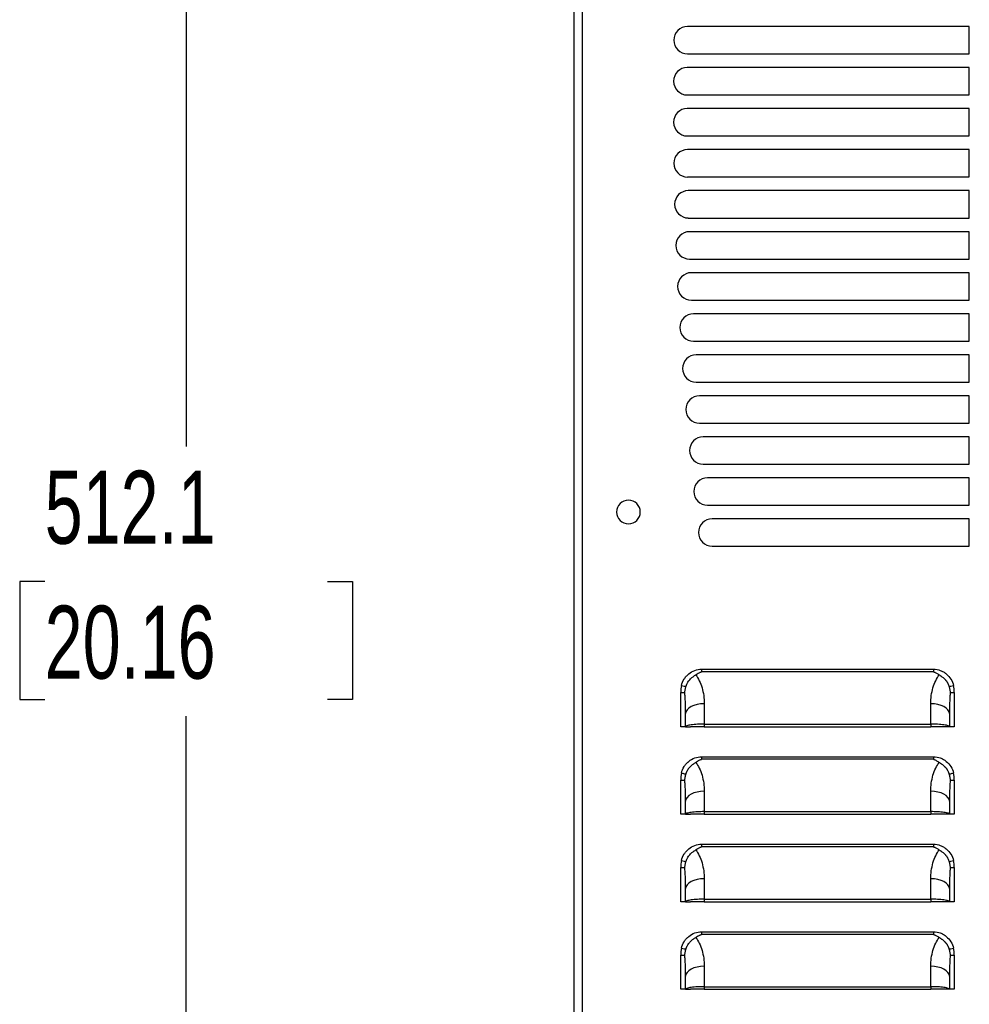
# Model space of a CAD drawing. Header units: millimetres. Extents: x 0 to 2235, y 0 to 1727.
# Tile 8 of 30: x 201 to 421, y 467 to 696. Entities that reach past the tile are written whole.
import ezdxf

# ---------------------------------------------------------------- set-up
doc = ezdxf.new("R2010")
doc.units = ezdxf.units.MM
doc.header["$LTSCALE"] = 8
doc.layers.add('DIMENSIONS', color=140, linetype='Continuous', lineweight=25)
doc.styles.add('SLDTEXTSTYLE0', font='TXT', dxfattribs={"width": 0.7})
doc.dimstyles.new('SLDDIMSTYLE1', dxfattribs={"dimtxt": 17.264063, "dimasz": 26.416, "dimexe": 0, "dimexo": 0.0625, "dimgap": 4.316016, "dimtad": 0, "dimtih": 1, "dimtoh": 1, "dimdec": 1, "dimrnd": 1e-09, "dimzin": 12, "dimdsep": 46, "dimtxsty": 'SLDTEXTSTYLE0', "dimsah": 1, "dimcen": 0.09, "dimadec": 0, "dimazin": 3, "dimtfac": 1, "dimtdec": 1, "dimtofl": 0, "dimtmove": 0, "dimatfit": 3, "dimfxl": 0, "dimfrac": 2, "dimtolj": 1, "dimtzin": 12, "dimarcsym": 0})

# ---------------------------------------------------------------- blocks, each defined once
blk = doc.blocks.new('_D_14')
at = {"layer": 'DIMENSIONS'}
for p, q in [((321.02, 810.09), (213.85, 810.09)), ((239.25, 810.09), (239.25, 596.95)), ((206.42, 565.64), (200.62, 565.64)), ((200.62, 565.64), (200.62, 538.21)), ((272.08, 565.64), (277.88, 565.64)), ((277.88, 565.64), (277.88, 538.21)), ((200.62, 538.21), (206.42, 538.21)), ((277.88, 538.21), (272.08, 538.21)), ((239.25, 298.02), (239.25, 534.34)), ((319.08, 298.02), (213.85, 298.02))]:
    blk.add_line(p, q, dxfattribs=at)
for points in [[(239.25, 810.09), (235.19, 783.67), (243.31, 783.67)], [(239.25, 298.02), (243.31, 324.44), (235.19, 324.44)]]:
    blk.add_solid(points, dxfattribs=at)
at = {"layer": 'DIMENSIONS', "char_height": 16.933, "attachment_point": 1, "style": 'SLDTEXTSTYLE0'}
for s, insert in [('512.1', (206.42, 591.34)), ('20.16', (206.42, 560.03))]:
    blk.add_mtext(s, dxfattribs=dict(at, insert=insert))

msp = doc.modelspace()

# ---------------------------------------------------------------- linework, layer by layer
for p, q in [((329.25, 807.89), (329.25, 303.59)), ((331.18, 807.81), (331.18, 303.67)), ((329.24, 793.32), (329.24, 298.02)), ((421, 694.47), (355.62, 694.47)), ((421, 688.12), (421, 694.47)), ((355.62, 688.12), (421, 688.12)), ((421, 684.95), (355.56, 684.95)), ((421, 678.6), (421, 684.95)), ((355.56, 678.6), (421, 678.6)), ((421, 675.42), (355.56, 675.42)), ((421, 669.07), (421, 675.42)), ((355.56, 669.07), (421, 669.07)), ((421, 665.9), (355.62, 665.9)), ((421, 659.55), (421, 665.9)), ((355.62, 659.55), (421, 659.55)), ((421, 656.37), (355.79, 656.37)), ((421, 650.02), (421, 656.37)), ((355.79, 650.02), (421, 650.02)), ((421, 646.85), (356.08, 646.85)), ((421, 640.5), (421, 646.85)), ((356.08, 640.5), (421, 640.5)), ((421, 637.32), (356.49, 637.32)), ((421, 630.97), (421, 637.32)), ((356.49, 630.97), (421, 630.97)), ((421, 627.8), (357.01, 627.8)), ((421, 621.45), (421, 627.8)), ((357.01, 621.45), (421, 621.45)), ((421, 618.27), (357.64, 618.27)), ((421, 611.92), (421, 618.27)), ((357.64, 611.92), (421, 611.92)), ((421, 608.75), (358.39, 608.75)), ((421, 602.4), (421, 608.75)), ((358.39, 602.4), (421, 602.4)), ((421, 599.22), (359.26, 599.22)), ((421, 592.87), (421, 599.22)), ((359.26, 592.87), (421, 592.87)), ((421, 589.7), (360.25, 589.7)), ((421, 583.35), (421, 589.7)), ((360.25, 583.35), (421, 583.35)), ((421, 580.17), (361.35, 580.17)), ((421, 573.82), (421, 580.17)), ((361.35, 573.82), (421, 573.82)), ((358.84, 545.28), (412.71, 545.28)), ((412.71, 544.68), (358.84, 544.68)), ((354.02, 531.93), (354.02, 539.86)), ((354.02, 539.86), (354.97, 539.86)), ((416.57, 539.86), (417.52, 539.86)), ((417.52, 539.86), (417.52, 531.93)), ((359.48, 537.27), (359.48, 532.53)), ((412.06, 532.53), (412.06, 537.27)), ((355.16, 531.93), (355.16, 534.98)), ((416.38, 534.98), (416.38, 531.93)), ((355.16, 531.93), (354.02, 531.93)), ((355.16, 531.93), (356.31, 531.93)), ((359.48, 532.53), (359.48, 531.93)), ((359.48, 532.53), (412.06, 532.53)), ((359.48, 531.93), (412.06, 531.93)), ((412.06, 532.53), (412.06, 531.93)), ((416.38, 531.93), (415.23, 531.93)), ((417.52, 531.93), (416.38, 531.93)), ((358.84, 524.96), (412.71, 524.96)), ((412.71, 524.36), (358.84, 524.36)), ((354.02, 511.61), (354.02, 519.54)), ((354.02, 519.54), (354.97, 519.54)), ((416.57, 519.54), (417.52, 519.54)), ((417.52, 519.54), (417.52, 511.61)), ((359.48, 516.95), (359.48, 512.21)), ((412.06, 512.21), (412.06, 516.95)), ((355.16, 511.61), (355.16, 514.66)), ((416.38, 514.66), (416.38, 511.61)), ((359.48, 512.21), (412.06, 512.21)), ((359.48, 512.21), (359.48, 511.61)), ((412.06, 512.21), (412.06, 511.61)), ((355.16, 511.61), (354.02, 511.61)), ((355.16, 511.61), (356.31, 511.61)), ((359.48, 511.61), (412.06, 511.61)), ((416.38, 511.61), (415.23, 511.61)), ((417.52, 511.61), (416.38, 511.61)), ((358.84, 504.64), (412.71, 504.64)), ((412.71, 504.04), (358.84, 504.04)), ((354.02, 491.29), (354.02, 499.22)), ((354.02, 499.22), (354.97, 499.22)), ((416.57, 499.22), (417.52, 499.22)), ((417.52, 499.22), (417.52, 491.29)), ((359.48, 496.63), (359.48, 491.89)), ((412.06, 491.89), (412.06, 496.63)), ((355.16, 491.29), (355.16, 494.34)), ((416.38, 494.34), (416.38, 491.29)), ((359.48, 491.89), (359.48, 491.29)), ((359.48, 491.89), (412.06, 491.89)), ((412.06, 491.89), (412.06, 491.29)), ((355.16, 491.29), (354.02, 491.29)), ((355.16, 491.29), (356.31, 491.29)), ((359.48, 491.29), (412.06, 491.29)), ((416.38, 491.29), (415.23, 491.29)), ((417.52, 491.29), (416.38, 491.29)), ((358.84, 484.32), (412.71, 484.32)), ((412.71, 483.72), (358.84, 483.72)), ((354.02, 470.97), (354.02, 478.9)), ((354.02, 478.9), (354.97, 478.9)), ((416.57, 478.9), (417.52, 478.9)), ((417.52, 478.9), (417.52, 470.97)), ((359.48, 476.31), (359.48, 471.57)), ((412.06, 471.57), (412.06, 476.31)), ((355.16, 470.97), (355.16, 474.02)), ((416.38, 474.02), (416.38, 470.97)), ((355.16, 470.97), (354.02, 470.97)), ((355.16, 470.97), (356.31, 470.97)), ((359.48, 471.57), (359.48, 470.97)), ((359.48, 471.57), (412.06, 471.57)), ((359.48, 470.97), (412.06, 470.97)), ((412.06, 471.57), (412.06, 470.97)), ((416.38, 470.97), (415.23, 470.97)), ((417.52, 470.97), (416.38, 470.97))]:
    msp.add_line(p, q)
at = {"flags": 128}
for points in [[(359.48, 537.27), (358.64, 537.22), (357.83, 537.09), (357.08, 536.88), (356.43, 536.6), (355.89, 536.25), (355.49, 535.85), (355.25, 535.42), (355.16, 534.98)], [(416.38, 534.98), (416.29, 535.42), (416.05, 535.85), (415.65, 536.25), (415.11, 536.6), (414.46, 536.88), (413.71, 537.09), (412.9, 537.22), (412.06, 537.27)], [(359.48, 516.95), (358.64, 516.9), (357.83, 516.77), (357.08, 516.56), (356.43, 516.28), (355.89, 515.93), (355.49, 515.53), (355.25, 515.1), (355.16, 514.66)], [(416.38, 514.66), (416.29, 515.1), (416.05, 515.53), (415.65, 515.93), (415.11, 516.28), (414.46, 516.56), (413.71, 516.77), (412.9, 516.9), (412.06, 516.95)], [(359.48, 496.63), (358.64, 496.58), (357.83, 496.45), (357.08, 496.24), (356.43, 495.96), (355.89, 495.61), (355.49, 495.21), (355.25, 494.78), (355.16, 494.34)], [(416.38, 494.34), (416.29, 494.78), (416.05, 495.21), (415.65, 495.61), (415.11, 495.96), (414.46, 496.24), (413.71, 496.45), (412.9, 496.58), (412.06, 496.63)], [(359.48, 476.31), (358.64, 476.26), (357.83, 476.13), (357.08, 475.92), (356.43, 475.64), (355.89, 475.29), (355.49, 474.89), (355.25, 474.46), (355.16, 474.02)], [(416.38, 474.02), (416.29, 474.46), (416.05, 474.89), (415.65, 475.29), (415.11, 475.64), (414.46, 475.92), (413.71, 476.13), (412.9, 476.26), (412.06, 476.31)]]:
    msp.add_lwpolyline(points, dxfattribs=at)
for centre, radius, start, end in [((355.62, 691.3), 3.18, 90, 270), ((355.56, 681.77), 3.18, 90, 270), ((355.56, 672.25), 3.18, 90, 270), ((355.62, 662.72), 3.18, 90, 270), ((355.79, 653.2), 3.17, 90, 270), ((356.08, 643.67), 3.17, 90, 270), ((356.49, 634.15), 3.18, 90, 270), ((357.01, 624.62), 3.17, 90, 270), ((357.64, 615.1), 3.18, 90, 270), ((358.39, 605.57), 3.18, 90, 270), ((359.26, 596.05), 3.17, 90, 270), ((360.25, 586.52), 3.17, 90, 270), ((341.89, 581.77), 2.75, 0, 180), ((341.89, 581.77), 2.75, 180, 0), ((361.35, 577), 3.18, 90, 270), ((361.07, 539.86), 7.05, 166.5852, 180), ((410.47, 539.86), 7.05, 0, 13.4148), ((361.07, 519.54), 7.05, 166.5852, 180), ((410.47, 519.54), 7.05, 0, 13.4148), ((361.07, 499.22), 7.05, 166.5852, 180), ((410.47, 499.22), 7.05, 0, 13.4148), ((361.07, 478.9), 7.05, 166.5852, 180), ((410.47, 478.9), 7.05, 0, 13.4148)]:
    msp.add_arc(centre, radius, start, end)
for points, knots in [([(354.21, 541.5), (354.34, 542.04), (354.65, 542.78), (355.2, 543.53), (355.52, 543.87), (355.67, 544.01), (355.77, 544.1), (355.83, 544.14), (356.76, 544.92), (357.74, 545.28), (358.84, 545.28)], [0, 0, 0, 0, 0.25, 0.375, 0.4375, 0.46875, 0.46875, 0.5, 0.5, 1, 1, 1, 1]), ([(357.52, 543.97), (357.58, 544.01), (357.68, 544.08), (357.84, 544.18), (357.99, 544.28), (358.21, 544.4), (358.43, 544.51), (358.64, 544.6), (358.76, 544.65), (358.82, 544.67), (358.84, 544.68)], [0, 0, 0, 0, 0.132855, 0.260443, 0.382722, 0.49973, 0.749985, 0.875064, 0.959449, 1, 1, 1, 1]), ([(412.71, 545.28), (412.71, 545.18), (412.7, 545.07), (412.7, 544.92), (412.7, 544.87), (412.7, 544.79), (412.7, 544.77), (412.7, 544.73), (412.7, 544.72), (412.7, 544.7), (412.71, 544.69), (412.71, 544.68), (412.71, 544.68), (412.71, 544.68)], [0, 0, 0, 0, 0.5, 0.5, 0.75, 0.75, 0.875, 0.875, 0.9375, 0.96875, 0.984375, 0.984375, 1, 1, 1, 1]), ([(412.71, 545.28), (413.25, 545.28), (414.03, 545.14), (414.87, 544.75), (415.27, 544.49), (415.44, 544.36), (415.55, 544.28), (415.61, 544.23), (416.51, 543.48), (417.07, 542.58), (417.33, 541.5)], [0, 0, 0, 0, 0.25, 0.375, 0.4375, 0.46875, 0.46875, 0.5, 0.5, 1, 1, 1, 1]), ([(412.71, 544.68), (412.76, 544.65), (412.88, 544.61), (413.11, 544.51), (413.39, 544.37), (413.71, 544.18), (413.91, 544.04), (414.02, 543.97)], [0, 0, 0, 0, 0.125072, 0.250152, 0.500317, 0.737209, 1, 1, 1, 1]), ([(355.24, 541.24), (355.25, 541.28), (355.28, 541.38), (355.33, 541.52), (355.39, 541.68), (355.47, 541.87), (355.61, 542.14), (355.75, 542.37), (355.86, 542.53), (355.9, 542.59), (355.98, 542.7), (356.16, 542.91), (356.43, 543.19), (356.73, 543.43), (356.97, 543.6), (357.17, 543.73), (357.35, 543.85), (357.47, 543.93), (357.52, 543.97)], [0, 0, 0, 0, 0.038632, 0.080441, 0.125321, 0.173717, 0.25028, 0.375704, 0.391291, 0.406851, 0.437907, 0.499865, 0.63435, 0.749591, 0.816746, 0.874571, 0.94269, 1, 1, 1, 1]), ([(357.52, 543.97), (357.82, 543.58), (358.09, 543.12), (358.58, 542.11), (358.8, 541.55), (359.14, 540.38), (359.27, 539.76), (359.44, 538.52), (359.48, 537.88), (359.48, 537.27)], [0, 0, 0, 0, 0.25, 0.25, 0.5, 0.5, 0.75, 0.75, 1, 1, 1, 1]), ([(412.06, 537.27), (412.06, 537.88), (412.1, 538.52), (412.27, 539.76), (412.4, 540.38), (412.74, 541.55), (412.96, 542.11), (413.45, 543.12), (413.72, 543.58), (414.02, 543.97)], [0, 0, 0, 0, 0.25, 0.25, 0.5, 0.5, 0.75, 0.75, 1, 1, 1, 1]), ([(414.02, 543.97), (414.05, 543.95), (414.13, 543.89), (414.25, 543.81), (414.4, 543.71), (414.57, 543.6), (414.81, 543.43), (415.11, 543.18), (415.38, 542.91), (415.56, 542.7), (415.64, 542.59), (415.68, 542.54), (415.7, 542.5), (415.72, 542.48), (415.73, 542.46), (415.76, 542.43), (415.79, 542.37), (415.86, 542.26), (415.97, 542.08), (416.07, 541.87), (416.16, 541.66), (416.24, 541.46), (416.28, 541.31), (416.3, 541.24)], [0, 0, 0, 0, 0.0371601, 0.0789391, 0.1254536, 0.1830411, 0.2504927, 0.3659842, 0.5000842, 0.5620422, 0.593111, 0.6086812, 0.6173039, 0.6242884, 0.6311477, 0.6399309, 0.6556024, 0.6870113, 0.7498003, 0.8246178, 0.8747022, 0.9405575, 1, 1, 1, 1]), ([(354.21, 541.5), (354.41, 541.45), (354.63, 541.4), (354.91, 541.32), (355, 541.3), (355.14, 541.26), (355.2, 541.25), (355.24, 541.24)], [0, 0, 0, 0, 0.5, 0.5, 0.75, 0.75, 1, 1, 1, 1]), ([(354.97, 539.86), (354.98, 539.96), (355.01, 540.15), (355.05, 540.44), (355.11, 540.71), (355.17, 540.98), (355.22, 541.15), (355.24, 541.24)], [0, 0, 0, 0, 0.210995, 0.416248, 0.616016, 0.81053, 1, 1, 1, 1]), ([(355.16, 534.98), (355.16, 535.25), (355.16, 535.75), (355.15, 536.44), (355.13, 537.02), (355.1, 537.8), (355.06, 538.73), (355, 539.51), (354.97, 539.86)], [0, 0, 0, 0, 0.164955, 0.307009, 0.42616, 0.52241, 0.781782, 1, 1, 1, 1]), ([(416.3, 541.24), (416.34, 541.25), (416.4, 541.26), (416.54, 541.3), (416.63, 541.32), (416.91, 541.4), (417.13, 541.45), (417.33, 541.5)], [0, 0, 0, 0, 0.25, 0.25, 0.5, 0.5, 1, 1, 1, 1]), ([(416.3, 541.24), (416.32, 541.15), (416.37, 540.98), (416.43, 540.71), (416.49, 540.44), (416.54, 540.15), (416.56, 539.96), (416.57, 539.86)], [0, 0, 0, 0, 0.18947, 0.383984, 0.583752, 0.789005, 1, 1, 1, 1]), ([(416.57, 539.86), (416.56, 539.69), (416.53, 539.34), (416.49, 538.78), (416.46, 538.17), (416.42, 537.4), (416.39, 536.33), (416.38, 535.48), (416.38, 534.98)], [0, 0, 0, 0, 0.103962, 0.218213, 0.342758, 0.477597, 0.692978, 1, 1, 1, 1]), ([(359.48, 532.53), (358.97, 532.53), (358.42, 532.52), (357.63, 532.47), (357.37, 532.46), (356.87, 532.41), (356.64, 532.38), (356.01, 532.3), (355.68, 532.22), (355.26, 532.07), (355.16, 532), (355.16, 531.93)], [0, 0, 0, 0, 0.25, 0.25, 0.375, 0.375, 0.5, 0.5, 0.75, 0.75, 1, 1, 1, 1]), ([(359.48, 531.93), (359.11, 531.93), (358.7, 531.93), (357.92, 531.93), (357.55, 531.93), (356.93, 531.93), (356.68, 531.93), (356.37, 531.93), (356.31, 531.93), (356.31, 531.93)], [0, 0, 0, 0, 0.25, 0.25, 0.5, 0.5, 0.75, 0.75, 1, 1, 1, 1]), ([(416.38, 531.93), (416.38, 532), (416.28, 532.07), (415.86, 532.22), (415.53, 532.3), (414.9, 532.38), (414.67, 532.41), (414.18, 532.46), (413.91, 532.47), (413.12, 532.52), (412.57, 532.53), (412.06, 532.53)], [0, 0, 0, 0, 0.25, 0.25, 0.5, 0.5, 0.625, 0.625, 0.75, 0.75, 1, 1, 1, 1]), ([(415.23, 531.93), (415.23, 531.93), (415.17, 531.93), (414.86, 531.93), (414.61, 531.93), (413.99, 531.93), (413.62, 531.93), (412.84, 531.93), (412.43, 531.93), (412.06, 531.93)], [0, 0, 0, 0, 0.25, 0.25, 0.5, 0.5, 0.75, 0.75, 1, 1, 1, 1]), ([(354.21, 521.18), (354.34, 521.72), (354.65, 522.46), (355.2, 523.21), (355.52, 523.55), (355.67, 523.69), (355.77, 523.78), (355.83, 523.82), (356.76, 524.6), (357.74, 524.96), (358.84, 524.96)], [0, 0, 0, 0, 0.25, 0.375, 0.4375, 0.46875, 0.46875, 0.5, 0.5, 1, 1, 1, 1]), ([(355.24, 520.92), (355.25, 520.96), (355.28, 521.06), (355.33, 521.2), (355.39, 521.36), (355.47, 521.55), (355.61, 521.82), (355.75, 522.05), (355.86, 522.21), (355.9, 522.27), (355.98, 522.38), (356.16, 522.59), (356.43, 522.87), (356.73, 523.11), (356.97, 523.28), (357.17, 523.41), (357.35, 523.53), (357.47, 523.61), (357.52, 523.65)], [0, 0, 0, 0, 0.038632, 0.080441, 0.125321, 0.173717, 0.25028, 0.375704, 0.391291, 0.406851, 0.437907, 0.499865, 0.63435, 0.749591, 0.816746, 0.874571, 0.94269, 1, 1, 1, 1]), ([(357.52, 523.65), (357.58, 523.69), (357.68, 523.76), (357.84, 523.86), (357.99, 523.96), (358.21, 524.08), (358.43, 524.19), (358.64, 524.28), (358.76, 524.33), (358.82, 524.35), (358.84, 524.36)], [0, 0, 0, 0, 0.132855, 0.260443, 0.382722, 0.49973, 0.749985, 0.875064, 0.959449, 1, 1, 1, 1]), ([(357.52, 523.65), (357.82, 523.26), (358.09, 522.8), (358.58, 521.79), (358.8, 521.23), (359.14, 520.06), (359.27, 519.44), (359.44, 518.2), (359.48, 517.56), (359.48, 516.95)], [0, 0, 0, 0, 0.25, 0.25, 0.5, 0.5, 0.75, 0.75, 1, 1, 1, 1]), ([(412.06, 516.95), (412.06, 517.56), (412.1, 518.2), (412.27, 519.44), (412.4, 520.06), (412.74, 521.23), (412.96, 521.79), (413.45, 522.8), (413.72, 523.26), (414.02, 523.65)], [0, 0, 0, 0, 0.25, 0.25, 0.5, 0.5, 0.75, 0.75, 1, 1, 1, 1]), ([(412.71, 524.96), (412.71, 524.86), (412.7, 524.75), (412.7, 524.6), (412.7, 524.55), (412.7, 524.47), (412.7, 524.45), (412.7, 524.41), (412.7, 524.4), (412.7, 524.38), (412.71, 524.37), (412.71, 524.36), (412.71, 524.36), (412.71, 524.36)], [0, 0, 0, 0, 0.5, 0.5, 0.75, 0.75, 0.875, 0.875, 0.9375, 0.96875, 0.984375, 0.984375, 1, 1, 1, 1]), ([(412.71, 524.96), (413.25, 524.96), (414.03, 524.82), (414.87, 524.43), (415.27, 524.17), (415.44, 524.04), (415.55, 523.96), (415.61, 523.91), (416.51, 523.16), (417.07, 522.26), (417.33, 521.18)], [0, 0, 0, 0, 0.25, 0.375, 0.4375, 0.46875, 0.46875, 0.5, 0.5, 1, 1, 1, 1]), ([(412.71, 524.36), (412.76, 524.33), (412.88, 524.29), (413.11, 524.19), (413.39, 524.05), (413.71, 523.86), (413.91, 523.72), (414.02, 523.65)], [0, 0, 0, 0, 0.125072, 0.250152, 0.500317, 0.737209, 1, 1, 1, 1]), ([(414.02, 523.65), (414.05, 523.63), (414.13, 523.57), (414.25, 523.49), (414.4, 523.39), (414.57, 523.28), (414.81, 523.11), (415.11, 522.86), (415.38, 522.59), (415.56, 522.38), (415.64, 522.27), (415.68, 522.22), (415.7, 522.18), (415.72, 522.16), (415.73, 522.14), (415.76, 522.11), (415.79, 522.05), (415.86, 521.94), (415.97, 521.76), (416.07, 521.55), (416.16, 521.34), (416.24, 521.14), (416.28, 520.99), (416.3, 520.92)], [0, 0, 0, 0, 0.03716, 0.078939, 0.125454, 0.183041, 0.250493, 0.365984, 0.500084, 0.562042, 0.593111, 0.608681, 0.617304, 0.624288, 0.631148, 0.639931, 0.655602, 0.687011, 0.7498, 0.824618, 0.874702, 0.940557, 1, 1, 1, 1]), ([(354.21, 521.18), (354.41, 521.13), (354.63, 521.08), (354.91, 521), (355, 520.98), (355.14, 520.94), (355.2, 520.93), (355.24, 520.92)], [0, 0, 0, 0, 0.5, 0.5, 0.75, 0.75, 1, 1, 1, 1]), ([(416.3, 520.92), (416.34, 520.93), (416.4, 520.94), (416.54, 520.98), (416.63, 521), (416.91, 521.08), (417.13, 521.13), (417.33, 521.18)], [0, 0, 0, 0, 0.25, 0.25, 0.5, 0.5, 1, 1, 1, 1]), ([(354.97, 519.54), (354.98, 519.64), (355.01, 519.83), (355.05, 520.12), (355.11, 520.39), (355.17, 520.66), (355.22, 520.83), (355.24, 520.92)], [0, 0, 0, 0, 0.210995, 0.416248, 0.616016, 0.81053, 1, 1, 1, 1]), ([(355.16, 514.66), (355.16, 514.93), (355.16, 515.43), (355.15, 516.12), (355.13, 516.7), (355.1, 517.48), (355.06, 518.41), (355, 519.19), (354.97, 519.54)], [0, 0, 0, 0, 0.164955, 0.307009, 0.42616, 0.52241, 0.781782, 1, 1, 1, 1]), ([(416.3, 520.92), (416.32, 520.83), (416.37, 520.66), (416.43, 520.39), (416.49, 520.12), (416.54, 519.83), (416.56, 519.64), (416.57, 519.54)], [0, 0, 0, 0, 0.18947, 0.383984, 0.583752, 0.789005, 1, 1, 1, 1]), ([(416.57, 519.54), (416.56, 519.37), (416.53, 519.02), (416.49, 518.46), (416.46, 517.85), (416.42, 517.08), (416.39, 516.01), (416.38, 515.16), (416.38, 514.66)], [0, 0, 0, 0, 0.103962, 0.218213, 0.342758, 0.477597, 0.692978, 1, 1, 1, 1]), ([(359.48, 512.21), (358.97, 512.21), (358.42, 512.2), (357.63, 512.15), (357.37, 512.14), (356.87, 512.09), (356.64, 512.06), (356.01, 511.98), (355.68, 511.9), (355.26, 511.75), (355.16, 511.68), (355.16, 511.61)], [0, 0, 0, 0, 0.25, 0.25, 0.375, 0.375, 0.5, 0.5, 0.75, 0.75, 1, 1, 1, 1]), ([(416.38, 511.61), (416.38, 511.68), (416.28, 511.75), (415.86, 511.9), (415.53, 511.98), (414.9, 512.06), (414.67, 512.09), (414.18, 512.14), (413.91, 512.15), (413.12, 512.2), (412.57, 512.21), (412.06, 512.21)], [0, 0, 0, 0, 0.25, 0.25, 0.5, 0.5, 0.625, 0.625, 0.75, 0.75, 1, 1, 1, 1]), ([(359.48, 511.61), (359.11, 511.61), (358.7, 511.61), (357.92, 511.61), (357.55, 511.61), (356.93, 511.61), (356.68, 511.61), (356.37, 511.61), (356.31, 511.61), (356.31, 511.61)], [0, 0, 0, 0, 0.25, 0.25, 0.5, 0.5, 0.75, 0.75, 1, 1, 1, 1]), ([(415.23, 511.61), (415.23, 511.61), (415.17, 511.61), (414.86, 511.61), (414.61, 511.61), (413.99, 511.61), (413.62, 511.61), (412.84, 511.61), (412.43, 511.61), (412.06, 511.61)], [0, 0, 0, 0, 0.25, 0.25, 0.5, 0.5, 0.75, 0.75, 1, 1, 1, 1]), ([(354.21, 500.86), (354.34, 501.4), (354.65, 502.14), (355.2, 502.89), (355.52, 503.23), (355.67, 503.37), (355.77, 503.46), (355.83, 503.5), (356.76, 504.28), (357.74, 504.64), (358.84, 504.64)], [0, 0, 0, 0, 0.25, 0.375, 0.4375, 0.46875, 0.46875, 0.5, 0.5, 1, 1, 1, 1]), ([(355.24, 500.6), (355.25, 500.64), (355.28, 500.74), (355.33, 500.88), (355.39, 501.04), (355.47, 501.23), (355.61, 501.5), (355.75, 501.73), (355.86, 501.89), (355.9, 501.95), (355.98, 502.06), (356.16, 502.27), (356.43, 502.55), (356.73, 502.79), (356.97, 502.96), (357.17, 503.09), (357.35, 503.21), (357.47, 503.29), (357.52, 503.33)], [0, 0, 0, 0, 0.038632, 0.080441, 0.125321, 0.173717, 0.25028, 0.375704, 0.391291, 0.406851, 0.437907, 0.499865, 0.63435, 0.749591, 0.816746, 0.874571, 0.94269, 1, 1, 1, 1]), ([(357.52, 503.33), (357.58, 503.37), (357.68, 503.44), (357.84, 503.54), (357.99, 503.64), (358.21, 503.76), (358.43, 503.87), (358.64, 503.96), (358.76, 504.01), (358.82, 504.03), (358.84, 504.04)], [0, 0, 0, 0, 0.1328548, 0.2604429, 0.3827218, 0.4997304, 0.7499848, 0.8750642, 0.9594491, 1, 1, 1, 1]), ([(357.52, 503.33), (357.82, 502.94), (358.09, 502.48), (358.58, 501.47), (358.8, 500.91), (359.14, 499.74), (359.27, 499.12), (359.44, 497.88), (359.48, 497.24), (359.48, 496.63)], [0, 0, 0, 0, 0.25, 0.25, 0.5, 0.5, 0.75, 0.75, 1, 1, 1, 1]), ([(412.06, 496.63), (412.06, 497.24), (412.1, 497.88), (412.27, 499.12), (412.4, 499.74), (412.74, 500.91), (412.96, 501.47), (413.45, 502.48), (413.72, 502.94), (414.02, 503.33)], [0, 0, 0, 0, 0.25, 0.25, 0.5, 0.5, 0.75, 0.75, 1, 1, 1, 1]), ([(412.71, 504.64), (412.71, 504.54), (412.7, 504.43), (412.7, 504.28), (412.7, 504.23), (412.7, 504.15), (412.7, 504.13), (412.7, 504.09), (412.7, 504.08), (412.7, 504.06), (412.71, 504.05), (412.71, 504.04), (412.71, 504.04), (412.71, 504.04)], [0, 0, 0, 0, 0.5, 0.5, 0.75, 0.75, 0.875, 0.875, 0.9375, 0.96875, 0.984375, 0.984375, 1, 1, 1, 1]), ([(412.71, 504.64), (413.25, 504.64), (414.03, 504.5), (414.87, 504.11), (415.27, 503.85), (415.44, 503.72), (415.55, 503.64), (415.61, 503.59), (416.51, 502.84), (417.07, 501.94), (417.33, 500.86)], [0, 0, 0, 0, 0.25, 0.375, 0.4375, 0.46875, 0.46875, 0.5, 0.5, 1, 1, 1, 1]), ([(412.71, 504.04), (412.76, 504.01), (412.88, 503.97), (413.11, 503.87), (413.39, 503.73), (413.71, 503.54), (413.91, 503.4), (414.02, 503.33)], [0, 0, 0, 0, 0.1250717, 0.2501516, 0.5003166, 0.7372093, 1, 1, 1, 1]), ([(414.02, 503.33), (414.05, 503.31), (414.13, 503.25), (414.25, 503.17), (414.4, 503.07), (414.57, 502.96), (414.81, 502.79), (415.11, 502.54), (415.38, 502.27), (415.56, 502.06), (415.64, 501.95), (415.68, 501.9), (415.7, 501.86), (415.72, 501.84), (415.73, 501.82), (415.76, 501.79), (415.79, 501.73), (415.86, 501.62), (415.97, 501.44), (416.07, 501.23), (416.16, 501.02), (416.24, 500.82), (416.28, 500.67), (416.3, 500.6)], [0, 0, 0, 0, 0.03716, 0.078939, 0.125454, 0.183041, 0.250493, 0.365984, 0.500084, 0.562042, 0.593111, 0.608681, 0.617304, 0.624288, 0.631148, 0.639931, 0.655602, 0.687011, 0.7498, 0.824618, 0.874702, 0.940557, 1, 1, 1, 1]), ([(354.21, 500.86), (354.41, 500.81), (354.63, 500.76), (354.91, 500.68), (355, 500.66), (355.14, 500.62), (355.2, 500.61), (355.24, 500.6)], [0, 0, 0, 0, 0.5, 0.5, 0.75, 0.75, 1, 1, 1, 1]), ([(354.97, 499.22), (354.98, 499.32), (355.01, 499.51), (355.05, 499.8), (355.11, 500.07), (355.17, 500.34), (355.22, 500.51), (355.24, 500.6)], [0, 0, 0, 0, 0.210995, 0.416248, 0.616016, 0.81053, 1, 1, 1, 1]), ([(416.3, 500.6), (416.34, 500.61), (416.4, 500.62), (416.54, 500.66), (416.63, 500.68), (416.91, 500.76), (417.13, 500.81), (417.33, 500.86)], [0, 0, 0, 0, 0.25, 0.25, 0.5, 0.5, 1, 1, 1, 1]), ([(416.3, 500.6), (416.32, 500.51), (416.37, 500.34), (416.43, 500.07), (416.49, 499.8), (416.54, 499.51), (416.56, 499.32), (416.57, 499.22)], [0, 0, 0, 0, 0.1894698, 0.383984, 0.5837521, 0.7890055, 1, 1, 1, 1]), ([(355.16, 494.34), (355.16, 494.61), (355.16, 495.11), (355.15, 495.8), (355.13, 496.38), (355.1, 497.16), (355.06, 498.09), (355, 498.87), (354.97, 499.22)], [0, 0, 0, 0, 0.164955, 0.307009, 0.42616, 0.52241, 0.781782, 1, 1, 1, 1]), ([(416.57, 499.22), (416.56, 499.05), (416.53, 498.7), (416.49, 498.14), (416.46, 497.53), (416.42, 496.76), (416.39, 495.69), (416.38, 494.84), (416.38, 494.34)], [0, 0, 0, 0, 0.103962, 0.218213, 0.342758, 0.477597, 0.692978, 1, 1, 1, 1]), ([(359.48, 491.89), (358.97, 491.89), (358.42, 491.88), (357.63, 491.83), (357.37, 491.82), (356.87, 491.77), (356.64, 491.74), (356.01, 491.66), (355.68, 491.58), (355.26, 491.43), (355.16, 491.36), (355.16, 491.29)], [0, 0, 0, 0, 0.25, 0.25, 0.375, 0.375, 0.5, 0.5, 0.75, 0.75, 1, 1, 1, 1]), ([(416.38, 491.29), (416.38, 491.36), (416.28, 491.43), (415.86, 491.58), (415.53, 491.66), (414.9, 491.74), (414.67, 491.77), (414.18, 491.82), (413.91, 491.83), (413.12, 491.88), (412.57, 491.89), (412.06, 491.89)], [0, 0, 0, 0, 0.25, 0.25, 0.5, 0.5, 0.625, 0.625, 0.75, 0.75, 1, 1, 1, 1]), ([(359.48, 491.29), (359.11, 491.29), (358.7, 491.29), (357.92, 491.29), (357.55, 491.29), (356.93, 491.29), (356.68, 491.29), (356.37, 491.29), (356.31, 491.29), (356.31, 491.29)], [0, 0, 0, 0, 0.25, 0.25, 0.5, 0.5, 0.75, 0.75, 1, 1, 1, 1]), ([(415.23, 491.29), (415.23, 491.29), (415.17, 491.29), (414.86, 491.29), (414.61, 491.29), (413.99, 491.29), (413.62, 491.29), (412.84, 491.29), (412.43, 491.29), (412.06, 491.29)], [0, 0, 0, 0, 0.25, 0.25, 0.5, 0.5, 0.75, 0.75, 1, 1, 1, 1]), ([(354.21, 480.54), (354.34, 481.08), (354.65, 481.82), (355.2, 482.57), (355.52, 482.91), (355.67, 483.05), (355.77, 483.14), (355.83, 483.18), (356.76, 483.96), (357.74, 484.32), (358.84, 484.32)], [0, 0, 0, 0, 0.25, 0.375, 0.4375, 0.46875, 0.46875, 0.5, 0.5, 1, 1, 1, 1]), ([(355.24, 480.28), (355.25, 480.32), (355.28, 480.42), (355.33, 480.56), (355.39, 480.72), (355.47, 480.91), (355.61, 481.18), (355.75, 481.41), (355.86, 481.57), (355.9, 481.63), (355.98, 481.74), (356.16, 481.95), (356.43, 482.23), (356.73, 482.47), (356.97, 482.64), (357.17, 482.77), (357.35, 482.89), (357.47, 482.97), (357.52, 483.01)], [0, 0, 0, 0, 0.038632, 0.080441, 0.125321, 0.173717, 0.25028, 0.375704, 0.391291, 0.406851, 0.437907, 0.499865, 0.63435, 0.749591, 0.816746, 0.874571, 0.94269, 1, 1, 1, 1]), ([(357.52, 483.01), (357.58, 483.05), (357.68, 483.12), (357.84, 483.22), (357.99, 483.32), (358.21, 483.44), (358.43, 483.55), (358.64, 483.64), (358.76, 483.69), (358.82, 483.71), (358.84, 483.72)], [0, 0, 0, 0, 0.1328548, 0.2604429, 0.3827218, 0.4997304, 0.7499848, 0.8750642, 0.9594491, 1, 1, 1, 1]), ([(357.52, 483.01), (357.82, 482.62), (358.09, 482.16), (358.58, 481.15), (358.8, 480.59), (359.14, 479.42), (359.27, 478.8), (359.44, 477.56), (359.48, 476.92), (359.48, 476.31)], [0, 0, 0, 0, 0.25, 0.25, 0.5, 0.5, 0.75, 0.75, 1, 1, 1, 1]), ([(412.06, 476.31), (412.06, 476.92), (412.1, 477.56), (412.27, 478.8), (412.4, 479.42), (412.74, 480.59), (412.96, 481.15), (413.45, 482.16), (413.72, 482.62), (414.02, 483.01)], [0, 0, 0, 0, 0.25, 0.25, 0.5, 0.5, 0.75, 0.75, 1, 1, 1, 1]), ([(412.71, 484.32), (412.71, 484.22), (412.7, 484.11), (412.7, 483.96), (412.7, 483.91), (412.7, 483.83), (412.7, 483.81), (412.7, 483.77), (412.7, 483.76), (412.7, 483.74), (412.71, 483.73), (412.71, 483.72), (412.71, 483.72), (412.71, 483.72)], [0, 0, 0, 0, 0.5, 0.5, 0.75, 0.75, 0.875, 0.875, 0.9375, 0.96875, 0.984375, 0.984375, 1, 1, 1, 1]), ([(412.71, 484.32), (413.25, 484.32), (414.03, 484.18), (414.87, 483.79), (415.27, 483.53), (415.44, 483.4), (415.55, 483.32), (415.61, 483.27), (416.51, 482.52), (417.07, 481.62), (417.33, 480.54)], [0, 0, 0, 0, 0.25, 0.375, 0.4375, 0.46875, 0.46875, 0.5, 0.5, 1, 1, 1, 1]), ([(412.71, 483.72), (412.76, 483.69), (412.88, 483.65), (413.11, 483.55), (413.39, 483.41), (413.71, 483.22), (413.91, 483.08), (414.02, 483.01)], [0, 0, 0, 0, 0.125072, 0.250152, 0.500317, 0.737209, 1, 1, 1, 1]), ([(414.02, 483.01), (414.05, 482.99), (414.13, 482.93), (414.25, 482.85), (414.4, 482.75), (414.57, 482.64), (414.81, 482.47), (415.11, 482.22), (415.38, 481.95), (415.56, 481.74), (415.64, 481.63), (415.68, 481.58), (415.7, 481.54), (415.72, 481.52), (415.73, 481.5), (415.76, 481.47), (415.79, 481.41), (415.86, 481.3), (415.97, 481.12), (416.07, 480.91), (416.16, 480.7), (416.24, 480.5), (416.28, 480.35), (416.3, 480.28)], [0, 0, 0, 0, 0.03716, 0.078939, 0.125454, 0.183041, 0.250493, 0.365984, 0.500084, 0.562042, 0.593111, 0.608681, 0.617304, 0.624288, 0.631148, 0.639931, 0.655602, 0.687011, 0.7498, 0.824618, 0.874702, 0.940557, 1, 1, 1, 1]), ([(354.21, 480.54), (354.41, 480.49), (354.63, 480.44), (354.91, 480.36), (355, 480.34), (355.14, 480.3), (355.2, 480.29), (355.24, 480.28)], [0, 0, 0, 0, 0.5, 0.5, 0.75, 0.75, 1, 1, 1, 1]), ([(354.97, 478.9), (354.98, 479), (355.01, 479.19), (355.05, 479.48), (355.11, 479.75), (355.17, 480.02), (355.22, 480.19), (355.24, 480.28)], [0, 0, 0, 0, 0.210995, 0.416248, 0.616016, 0.81053, 1, 1, 1, 1]), ([(416.3, 480.28), (416.34, 480.29), (416.4, 480.3), (416.54, 480.34), (416.63, 480.36), (416.91, 480.44), (417.13, 480.49), (417.33, 480.54)], [0, 0, 0, 0, 0.25, 0.25, 0.5, 0.5, 1, 1, 1, 1]), ([(416.3, 480.28), (416.32, 480.19), (416.37, 480.02), (416.43, 479.75), (416.49, 479.48), (416.54, 479.19), (416.56, 479), (416.57, 478.9)], [0, 0, 0, 0, 0.18947, 0.383984, 0.583752, 0.789005, 1, 1, 1, 1]), ([(355.16, 474.02), (355.16, 474.29), (355.16, 474.79), (355.15, 475.48), (355.13, 476.06), (355.1, 476.84), (355.06, 477.77), (355, 478.55), (354.97, 478.9)], [0, 0, 0, 0, 0.164955, 0.307009, 0.42616, 0.52241, 0.781782, 1, 1, 1, 1]), ([(416.57, 478.9), (416.56, 478.73), (416.53, 478.38), (416.49, 477.82), (416.46, 477.21), (416.42, 476.44), (416.39, 475.37), (416.38, 474.52), (416.38, 474.02)], [0, 0, 0, 0, 0.103962, 0.218213, 0.342758, 0.477597, 0.692978, 1, 1, 1, 1]), ([(359.48, 471.57), (358.97, 471.57), (358.42, 471.56), (357.63, 471.51), (357.37, 471.5), (356.87, 471.45), (356.64, 471.42), (356.01, 471.34), (355.68, 471.26), (355.26, 471.11), (355.16, 471.04), (355.16, 470.97)], [0, 0, 0, 0, 0.25, 0.25, 0.375, 0.375, 0.5, 0.5, 0.75, 0.75, 1, 1, 1, 1]), ([(359.48, 470.97), (359.11, 470.97), (358.7, 470.97), (357.92, 470.97), (357.55, 470.97), (356.93, 470.97), (356.68, 470.97), (356.37, 470.97), (356.31, 470.97), (356.31, 470.97)], [0, 0, 0, 0, 0.25, 0.25, 0.5, 0.5, 0.75, 0.75, 1, 1, 1, 1]), ([(416.38, 470.97), (416.38, 471.04), (416.28, 471.11), (415.86, 471.26), (415.53, 471.34), (414.9, 471.42), (414.67, 471.45), (414.18, 471.5), (413.91, 471.51), (413.12, 471.56), (412.57, 471.57), (412.06, 471.57)], [0, 0, 0, 0, 0.25, 0.25, 0.5, 0.5, 0.625, 0.625, 0.75, 0.75, 1, 1, 1, 1]), ([(415.23, 470.97), (415.23, 470.97), (415.17, 470.97), (414.86, 470.97), (414.61, 470.97), (413.99, 470.97), (413.62, 470.97), (412.84, 470.97), (412.43, 470.97), (412.06, 470.97)], [0, 0, 0, 0, 0.25, 0.25, 0.5, 0.5, 0.75, 0.75, 1, 1, 1, 1])]:
    msp.add_open_spline(points, degree=3, knots=knots)
for points in [[(358.84, 545.28), (358.84, 545.07), (358.84, 544.86), (358.84, 544.68)], [(358.84, 524.96), (358.84, 524.75), (358.84, 524.54), (358.84, 524.36)], [(358.84, 504.64), (358.84, 504.43), (358.84, 504.22), (358.84, 504.04)], [(358.84, 484.32), (358.84, 484.11), (358.84, 483.9), (358.84, 483.72)]]:
    msp.add_open_spline(points, degree=3)

# ---------------------------------------------------------------- dimensions: what is measured, and where the dimension line sits
at = {"layer": 'DIMENSIONS'}
dim = msp.add_linear_dim(base=(239.25, 298.02), p1=(331.18, 810.09), p2=(329.24, 298.02), angle=90, dimstyle='SLDDIMSTYLE1', dxfattribs=at)
dim.commit()
dim.dimension.update_dxf_attribs({"geometry": '_D_14', "text_midpoint": (239.25, 565.64), "dimtype": 160})

doc.saveas('drawing.dxf')
